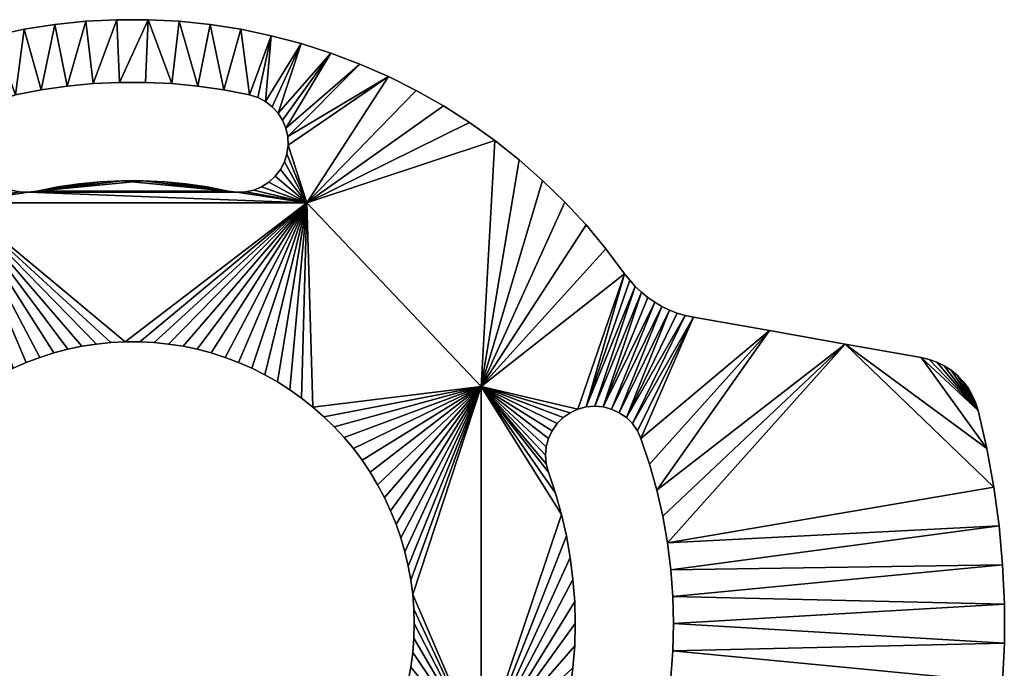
# Model space of a CAD drawing. Header units: millimetres. Extents: x -97 to 97, y -151 to 70.
# Tile 12 of 12: x -13 to 97, y -2 to 70. Entities that reach past the tile are written whole.
import ezdxf

# ---------------------------------------------------------------- set-up
doc = ezdxf.new("R2010")
doc.units = ezdxf.units.MM
doc.layers.add('90°', color=7, linetype='Continuous', true_color=0x000000)

msp = doc.modelspace()

# ---------------------------------------------------------------- meshes
at = {"layer": '90°'}
mesh = msp.add_polyface(dxfattribs=at)
corners = [(1.74, 70.1, -202.4), (1.47, 63.1, -202.4), (-1.47, 63.1, -202.4), (-1.74, 70.1, -202.4), (-3.6, 51.99, -202.4), (-10.71, 50.95, -202.4), (-5.98, 51.76, -202.4), (-8.36, 51.41, -202.4), (-4.4, 62.96, -202.4), (-5.21, 69.92, -202.4), (-7.31, 62.68, -202.4), (-10.22, 62.25, -202.4), (-12.1, 69.03, -202.4), (-8.67, 69.56, -202.4), (-13.09, 61.69, -202.4), (-14.01, 61.4, -202.4), (-15.51, 68.31, -202.4), (-14.86, 60.95, -202.4), (-1.2, 52.11, -202.4), (-3.6, 51.99, -196.4), (-5.98, 51.76, -196.4), (-10.71, 50.95, -196.4), (1.2, 52.11, -196.4), (-1.2, 52.11, -196.4), (-4.4, 62.96, -196.4), (-1.74, 70.1, -196.4), (-5.21, 69.92, -196.4), (-1.47, 63.1, -196.4), (-7.31, 62.68, -196.4), (1.74, 70.1, -196.4), (-10.22, 62.25, -196.4), (-8.67, 69.56, -196.4), (-12.1, 69.03, -196.4), (-13.09, 61.69, -196.4), (-14.01, 61.4, -196.4), (-15.51, 68.31, -196.4), (-18.87, 67.43, -196.4), (-15.62, 60.37, -196.4), (-14.86, 60.95, -196.4), (-4.4, 62.96, -202.4), (-1.47, 63.1, -202.4), (-1.47, 63.1, -196.4), (-4.4, 62.96, -196.4), (-7.31, 62.68, -202.4), (-7.31, 62.68, -196.4), (-10.22, 62.25, -196.4), (-10.22, 62.25, -202.4), (-13.09, 61.69, -199.4), (-13.09, 61.69, -202.4), (-13.09, 61.69, -196.4), (-13.09, 61.69, -199.4), (-14.01, 61.4, -202.4), (-13.09, 61.69, -202.4), (-15.62, 60.37, -202.4), (-14.86, 60.95, -202.4), (-14.86, 60.95, -196.4), (-15.62, 60.37, -196.4), (-16.27, 59.66, -202.4), (-16.27, 59.66, -196.4), (-14.01, 61.4, -196.4), (-13.09, 61.69, -196.4), (-15.25, 51.95, -202.4), (-15.96, 52.6, -202.4), (-15.96, 52.6, -196.4), (-15.25, 51.95, -196.4), (-14.44, 51.44, -202.4), (-14.44, 51.44, -196.4), (-1.2, 52.11, -202.4), (-3.6, 51.99, -202.4), (-3.6, 51.99, -196.4), (-1.2, 52.11, -196.4), (-5.98, 51.76, -202.4), (-8.36, 51.41, -202.4), (-8.36, 51.41, -196.4), (-5.98, 51.76, -196.4), (-10.71, 50.95, -199.4), (-1.74, 70.1, -202.4), (-5.21, 69.92, -202.4), (-5.21, 69.92, -196.4), (-1.74, 70.1, -196.4), (-8.67, 69.56, -202.4), (-12.1, 69.03, -202.4), (-12.1, 69.03, -196.4), (-8.67, 69.56, -196.4), (-15.51, 68.31, -202.4), (-15.51, 68.31, -196.4)]
mesh.append_faces([[corners[k] for k in face] for face in [(0, 1, 2, 3), (4, 5, 6, 6), (6, 5, 7, 7), (8, 9, 3, 3), (3, 2, 8, 8), (8, 10, 9, 9), (11, 12, 13, 13), (13, 10, 11, 11), (12, 11, 14, 14), (15, 16, 14, 14), (9, 10, 13, 13), (16, 12, 14, 14), (15, 17, 16, 16), (4, 18, 5, 5), (19, 20, 21, 21), (21, 22, 23, 23), (24, 25, 26, 26), (25, 24, 27, 27), (24, 26, 28, 28), (29, 25, 27, 27), (30, 31, 32, 32), (31, 30, 28, 28), (32, 33, 30, 30), (34, 33, 35, 35), (26, 31, 28, 28), (35, 33, 32, 32), (36, 37, 38, 38), (34, 35, 38, 38), (19, 21, 23, 23), (39, 40, 41, 42), (43, 44, 45, 46), (47, 48, 46, 46), (39, 42, 44, 43), (49, 47, 45, 45), (47, 46, 45, 45), (50, 51, 52, 52), (53, 54, 55, 56), (57, 53, 56, 58), (51, 59, 55, 54), (59, 50, 60, 60), (51, 50, 59, 59), (61, 62, 63, 64), (65, 61, 64, 66), (67, 68, 69, 70), (71, 72, 73, 74), (68, 71, 74, 69), (75, 73, 72, 72), (76, 77, 78, 79), (80, 81, 82, 83), (77, 80, 83, 78), (81, 84, 85, 82)]])
mesh = msp.add_polyface(dxfattribs=at)
corners = [(10.22, 62.25, -202.4), (8.67, 69.56, -202.4), (12.1, 69.03, -202.4), (13.09, 61.69, -202.4), (15.51, 68.31, -202.4), (14.01, 61.4, -202.4), (7.31, 62.68, -202.4), (14.86, 60.95, -202.4), (4.4, 62.96, -202.4), (1.74, 70.1, -202.4), (5.21, 69.92, -202.4), (1.47, 63.1, -202.4), (-1.2, 52.11, -202.4), (1.2, 52.11, -202.4), (10.71, 50.95, -202.4), (3.6, 51.99, -202.4), (5.98, 51.76, -202.4), (8.36, 51.41, -202.4), (10.22, 62.25, -196.4), (12.1, 69.03, -196.4), (8.67, 69.56, -196.4), (13.09, 61.69, -196.4), (14.01, 61.4, -196.4), (15.51, 68.31, -196.4), (7.31, 62.68, -196.4), (14.86, 60.95, -196.4), (4.4, 62.96, -196.4), (5.21, 69.92, -196.4), (1.74, 70.1, -196.4), (1.47, 63.1, -196.4), (-1.47, 63.1, -196.4), (3.6, 51.99, -196.4), (10.71, 50.95, -196.4), (5.98, 51.76, -196.4), (1.2, 52.11, -196.4), (-10.71, 50.95, -196.4), (15.96, 52.6, -202.4), (15.25, 51.95, -202.4), (15.25, 51.95, -196.4), (15.96, 52.6, -196.4), (14.44, 51.44, -202.4), (14.44, 51.44, -196.4), (14.86, 60.95, -202.4), (15.62, 60.37, -202.4), (15.62, 60.37, -196.4), (14.86, 60.95, -196.4), (13.09, 61.69, -199.4), (13.09, 61.69, -202.4), (14.01, 61.4, -202.4), (14.01, 61.4, -196.4), (13.09, 61.69, -196.4), (13.09, 61.69, -199.4), (10.22, 62.25, -202.4), (13.09, 61.69, -202.4), (7.31, 62.68, -202.4), (7.31, 62.68, -196.4), (4.4, 62.96, -196.4), (4.4, 62.96, -202.4), (1.47, 63.1, -196.4), (1.47, 63.1, -202.4), (10.22, 62.25, -196.4), (13.09, 61.69, -196.4), (-1.47, 63.1, -196.4), (-1.47, 63.1, -202.4), (3.6, 51.99, -202.4), (3.6, 51.99, -196.4), (5.98, 51.76, -196.4), (5.98, 51.76, -202.4), (1.2, 52.11, -202.4), (1.2, 52.11, -196.4), (8.36, 51.41, -196.4), (8.36, 51.41, -202.4), (-1.2, 52.11, -202.4), (-1.2, 52.11, -196.4), (15.51, 68.31, -202.4), (12.1, 69.03, -202.4), (12.1, 69.03, -196.4), (15.51, 68.31, -196.4), (8.67, 69.56, -202.4), (5.21, 69.92, -202.4), (5.21, 69.92, -196.4), (8.67, 69.56, -196.4), (1.74, 70.1, -202.4), (1.74, 70.1, -196.4), (-1.74, 70.1, -196.4), (-1.74, 70.1, -202.4)]
mesh.append_faces([[corners[k] for k in face] for face in [(0, 1, 2, 2), (3, 4, 5, 5), (2, 3, 0, 0), (0, 6, 1, 1), (4, 7, 5, 5), (8, 9, 10, 10), (10, 6, 8, 8), (9, 8, 11, 11), (1, 6, 10, 10), (12, 13, 14, 14), (15, 16, 14, 14), (15, 14, 13, 13), (17, 14, 16, 16), (3, 2, 4, 4), (18, 19, 20, 20), (21, 22, 23, 23), (19, 18, 21, 21), (18, 20, 24, 24), (23, 22, 25, 25), (26, 27, 28, 28), (27, 26, 24, 24), (28, 29, 26, 26), (29, 28, 30, 30), (20, 27, 24, 24), (31, 32, 33, 33), (31, 34, 32, 32), (21, 23, 19, 19), (35, 32, 34, 34), (36, 37, 38, 39), (37, 40, 41, 38), (42, 43, 44, 45), (46, 47, 48, 48), (42, 45, 49, 48), (46, 48, 49, 49), (46, 49, 50, 50), (51, 52, 53, 53), (54, 55, 56, 57), (57, 56, 58, 59), (52, 60, 55, 54), (61, 60, 51, 51), (60, 52, 51, 51), (59, 58, 62, 63), (64, 65, 66, 67), (64, 68, 69, 65), (67, 66, 70, 71), (68, 72, 73, 69), (74, 75, 76, 77), (78, 79, 80, 81), (79, 82, 83, 80), (75, 78, 81, 76), (84, 83, 82, 85)]])
mesh = msp.add_polyface(dxfattribs=at)
corners = [(19.5, 49.62, -202.4), (28.62, 63.75, -202.4), (31.73, 62.2, -202.4), (34.76, 60.48, -202.4), (25.43, 65.14, -202.4), (17.36, 57.03, -202.4), (14.86, 60.95, -202.4), (18.87, 67.43, -202.4), (15.62, 60.37, -202.4), (22.18, 66.37, -202.4), (16.27, 59.66, -202.4), (17.15, 57.97, -202.4), (16.78, 58.86, -202.4), (17.4, 56.08, -202.4), (17.27, 55.13, -202.4), (37.69, 58.62, -202.4), (16.54, 53.36, -202.4), (16.99, 54.21, -202.4), (15.96, 52.6, -202.4), (15.25, 51.95, -202.4), (15.51, 68.31, -202.4), (40.52, 56.6, -202.4), (19.5, 49.62, -196.4), (31.73, 62.2, -196.4), (28.62, 63.75, -196.4), (34.76, 60.48, -196.4), (25.43, 65.14, -196.4), (17.36, 57.03, -196.4), (14.86, 60.95, -196.4), (15.62, 60.37, -196.4), (18.87, 67.43, -196.4), (22.18, 66.37, -196.4), (16.27, 59.66, -196.4), (17.15, 57.97, -196.4), (16.78, 58.86, -196.4), (17.4, 56.08, -196.4), (17.27, 55.13, -196.4), (37.69, 58.62, -196.4), (15.96, 52.6, -196.4), (16.54, 53.36, -196.4), (16.99, 54.21, -196.4), (15.51, 68.31, -196.4), (16.54, 53.36, -202.4), (16.54, 53.36, -196.4), (16.99, 54.21, -196.4), (16.99, 54.21, -202.4), (17.27, 55.13, -196.4), (17.27, 55.13, -202.4), (15.96, 52.6, -202.4), (15.96, 52.6, -196.4), (17.36, 57.03, -202.4), (17.4, 56.08, -202.4), (17.4, 56.08, -196.4), (17.36, 57.03, -196.4), (17.15, 57.97, -202.4), (17.15, 57.97, -196.4), (16.78, 58.86, -196.4), (16.78, 58.86, -202.4), (16.27, 59.66, -196.4), (16.27, 59.66, -202.4), (15.62, 60.37, -202.4), (15.62, 60.37, -196.4), (31.73, 62.2, -202.4), (28.62, 63.75, -202.4), (28.62, 63.75, -196.4), (31.73, 62.2, -196.4), (25.43, 65.14, -202.4), (22.18, 66.37, -202.4), (22.18, 66.37, -196.4), (25.43, 65.14, -196.4), (18.87, 67.43, -202.4), (18.87, 67.43, -196.4), (15.51, 68.31, -202.4), (15.51, 68.31, -196.4)]
mesh.append_faces([[corners[k] for k in face] for face in [(0, 1, 2, 2), (0, 2, 3, 3), (4, 1, 5, 5), (6, 7, 8, 8), (9, 10, 7, 7), (8, 7, 10, 10), (11, 9, 4, 4), (10, 9, 12, 12), (1, 13, 5, 5), (5, 11, 4, 4), (0, 13, 1, 1), (14, 13, 0, 0), (0, 3, 15, 15), (16, 17, 0, 0), (14, 0, 17, 17), (11, 12, 9, 9), (18, 0, 19, 19), (20, 7, 6, 6), (15, 21, 0, 0), (22, 23, 24, 24), (22, 25, 23, 23), (26, 27, 24, 24), (28, 29, 30, 30), (31, 30, 32, 32), (29, 32, 30, 30), (33, 26, 31, 31), (32, 34, 31, 31), (24, 27, 35, 35), (27, 26, 33, 33), (22, 24, 35, 35), (36, 22, 35, 35), (22, 37, 25, 25), (38, 22, 39, 39), (39, 22, 40, 40), (36, 40, 22, 22), (33, 31, 34, 34), (41, 28, 30, 30), (42, 43, 44, 45), (46, 47, 45, 44), (42, 48, 49, 43), (50, 51, 52, 53), (54, 55, 56, 57), (57, 56, 58, 59), (54, 50, 53, 55), (60, 59, 58, 61), (51, 47, 46, 52), (62, 63, 64, 65), (66, 67, 68, 69), (67, 70, 71, 68), (63, 66, 69, 64), (72, 73, 71, 70)]])
mesh = msp.add_polyface(dxfattribs=at)
corners = [(55.02, 41.72, -202.4), (49.8, 26.6, -202.4), (39, 29.11, -202.4), (55.59, 40.98, -202.4), (56.22, 40.29, -202.4), (50.73, 26.85, -202.4), (51.68, 26.93, -202.4), (56.9, 39.64, -202.4), (48.35, 49.72, -202.4), (50.71, 47.17, -202.4), (52.94, 44.5, -202.4), (45.86, 52.15, -202.4), (58.39, 38.53, -202.4), (53.56, 26.6, -202.4), (52.64, 26.85, -202.4), (57.62, 39.06, -202.4), (54.43, 26.19, -202.4), (60.04, 37.65, -202.4), (55.22, 25.64, -202.4), (59.2, 38.06, -202.4), (43.25, 54.44, -202.4), (40.52, 56.6, -202.4), (19.5, 49.62, -202.4), (55.02, 41.72, -196.4), (39, 29.11, -196.4), (49.8, 26.6, -196.4), (55.59, 40.98, -196.4), (50.73, 26.85, -196.4), (56.22, 40.29, -196.4), (51.68, 26.93, -196.4), (56.9, 39.64, -196.4), (50.71, 47.17, -196.4), (48.35, 49.72, -196.4), (52.94, 44.5, -196.4), (45.86, 52.15, -196.4), (58.39, 38.53, -196.4), (52.64, 26.85, -196.4), (53.56, 26.6, -196.4), (57.62, 39.06, -196.4), (48.15, 25.64, -196.4), (48.93, 26.19, -196.4), (43.25, 54.44, -196.4), (40.52, 56.6, -196.4), (37.69, 58.62, -196.4), (19.5, 49.62, -196.4), (55.02, 41.72, -199.4), (55.02, 41.72, -202.4), (52.94, 44.5, -202.4), (50.71, 47.17, -202.4), (48.35, 49.72, -202.4), (48.35, 49.72, -196.4), (50.71, 47.17, -196.4), (52.94, 44.5, -196.4), (45.86, 52.15, -202.4), (43.25, 54.44, -202.4), (43.25, 54.44, -196.4), (45.86, 52.15, -196.4), (40.52, 56.6, -202.4), (37.69, 58.62, -202.4), (37.69, 58.62, -196.4), (40.52, 56.6, -196.4), (34.76, 60.48, -202.4), (34.76, 60.48, -196.4), (31.73, 62.2, -202.4), (31.73, 62.2, -196.4), (55.02, 41.72, -196.4), (56.22, 40.29, -196.4), (56.22, 40.29, -202.4), (55.59, 40.98, -202.4), (55.59, 40.98, -196.4), (55.02, 41.72, -199.4), (55.02, 41.72, -196.4), (55.02, 41.72, -202.4)]
mesh.append_faces([[corners[k] for k in face] for face in [(0, 1, 2, 2), (3, 4, 5, 5), (6, 4, 7, 7), (5, 0, 3, 3), (2, 8, 9, 9), (2, 9, 10, 10), (0, 2, 10, 10), (8, 2, 11, 11), (12, 13, 14, 14), (14, 7, 15, 15), (16, 17, 18, 18), (13, 19, 16, 16), (6, 7, 14, 14), (1, 0, 5, 5), (6, 5, 4, 4), (11, 2, 20, 20), (20, 2, 21, 21), (2, 22, 21, 21), (23, 24, 25, 25), (26, 27, 28, 28), (29, 30, 28, 28), (27, 26, 23, 23), (24, 31, 32, 32), (24, 33, 31, 31), (23, 33, 24, 24), (32, 34, 24, 24), (35, 36, 37, 37), (36, 38, 30, 30), (35, 38, 36, 36), (29, 36, 30, 30), (25, 27, 23, 23), (29, 28, 27, 27), (39, 40, 24, 24), (34, 41, 24, 24), (41, 42, 24, 24), (43, 44, 42, 42), (45, 46, 47, 47), (48, 49, 50, 51), (47, 48, 51, 52), (53, 54, 55, 56), (57, 58, 59, 60), (58, 61, 62, 59), (54, 57, 60, 55), (49, 53, 56, 50), (61, 63, 64, 62), (52, 65, 45, 45), (47, 52, 45, 45), (66, 67, 68, 69), (70, 71, 69, 69), (72, 70, 68, 68), (70, 69, 68, 68)]])
mesh = msp.add_polyface(dxfattribs=at)
corners = [(-1.2, 52.11, -202.4), (10.71, 50.95, -202.4), (-10.71, 50.95, -202.4), (-19.5, 49.62, -202.4), (-13.56, 51.07, -202.4), (-12.62, 50.86, -202.4), (19.5, 49.62, -202.4), (-11.66, 50.82, -202.4), (-14.44, 51.44, -202.4), (-15.96, 52.6, -202.4), (-15.25, 51.95, -202.4), (-0.81, 34.11, -202.4), (-2.43, 34.03, -202.4), (-4.04, 33.86, -202.4), (-7.24, 33.28, -202.4), (-5.65, 33.61, -202.4), (-8.8, 32.86, -202.4), (-10.35, 32.37, -202.4), (-11.87, 31.8, -202.4), (-13.35, 31.15, -202.4), (-14.8, 30.42, -202.4), (-16.22, 29.63, -202.4), (-17.58, 28.75, -202.4), (-2.43, 34.03, -202.4), (-0.81, 34.11, -202.4), (-0.81, 34.11, -196.4), (-2.43, 34.03, -196.4), (-5.98, 51.76, -196.4), (-8.36, 51.41, -196.4), (-10.71, 50.95, -196.4), (11.66, 50.82, -196.4), (10.71, 50.95, -196.4), (-11.66, 50.82, -196.4), (-19.5, 49.62, -196.4), (-12.62, 50.86, -196.4), (-13.56, 51.07, -196.4), (19.5, 49.62, -196.4), (-14.44, 51.44, -196.4), (-15.25, 51.95, -196.4), (-0.81, 34.11, -196.4), (-4.04, 33.86, -196.4), (-2.43, 34.03, -196.4), (-7.24, 33.28, -196.4), (-5.65, 33.61, -196.4), (-8.8, 32.86, -196.4), (-10.35, 32.37, -196.4), (-11.87, 31.8, -196.4), (-13.35, 31.15, -196.4), (-14.8, 30.42, -196.4), (-17.58, 28.75, -196.4), (-16.22, 29.63, -196.4), (-20.18, 26.81, -196.4), (-18.91, 27.81, -196.4), (-39, 29.11, -196.4), (-40.52, 56.6, -196.4), (-12.62, 50.86, -202.4), (-13.56, 51.07, -202.4), (-13.56, 51.07, -196.4), (-12.62, 50.86, -196.4), (-10.71, 50.95, -199.4), (-10.71, 50.95, -202.4), (-11.66, 50.82, -202.4), (-11.66, 50.82, -196.4), (-14.44, 51.44, -202.4), (-14.44, 51.44, -196.4), (-10.71, 50.95, -196.4), (-10.71, 50.95, -199.4), (-8.36, 51.41, -202.4), (-10.71, 50.95, -202.4), (-10.71, 50.95, -196.4), (-8.36, 51.41, -196.4)]
mesh.append_faces([[corners[k] for k in face] for face in [(0, 1, 2, 2), (3, 4, 5, 5), (6, 3, 7, 7), (3, 8, 4, 4), (5, 7, 3, 3), (9, 10, 3, 3), (3, 10, 8, 8), (6, 11, 3, 3), (3, 12, 13, 13), (12, 3, 11, 11), (14, 3, 15, 15), (13, 15, 3, 3), (3, 14, 16, 16), (3, 16, 17, 17), (18, 19, 3, 3), (3, 17, 18, 18), (3, 19, 20, 20), (3, 21, 22, 22), (21, 3, 20, 20), (23, 24, 25, 26), (27, 28, 29, 29), (30, 31, 32, 32), (29, 32, 31, 31), (33, 34, 35, 35), (36, 32, 33, 33), (33, 35, 37, 37), (34, 33, 32, 32), (33, 37, 38, 38), (36, 33, 39, 39), (33, 40, 41, 41), (41, 39, 33, 33), (42, 43, 33, 33), (40, 33, 43, 43), (33, 44, 42, 42), (33, 45, 44, 44), (46, 33, 47, 47), (33, 46, 45, 45), (33, 48, 47, 47), (33, 49, 50, 50), (50, 48, 33, 33), (51, 52, 33, 33), (53, 51, 33, 33), (54, 53, 33, 33), (55, 56, 57, 58), (59, 60, 61, 61), (61, 55, 58, 62), (56, 63, 64, 57), (59, 61, 62, 62), (59, 62, 65, 65), (66, 67, 68, 68), (69, 70, 66, 66)]])
mesh = msp.add_polyface(dxfattribs=at)
corners = [(15.96, 52.6, -202.4), (16.54, 53.36, -202.4), (19.5, 49.62, -202.4), (12.62, 50.86, -202.4), (13.56, 51.07, -202.4), (14.44, 51.44, -202.4), (15.25, 51.95, -202.4), (10.35, 32.37, -202.4), (11.87, 31.8, -202.4), (8.8, 32.86, -202.4), (13.35, 31.15, -202.4), (11.66, 50.82, -202.4), (14.8, 30.42, -202.4), (4.04, 33.86, -202.4), (2.43, 34.03, -202.4), (7.24, 33.28, -202.4), (5.65, 33.61, -202.4), (0.81, 34.11, -202.4), (16.22, 29.63, -202.4), (17.58, 28.75, -202.4), (-0.81, 34.11, -202.4), (-11.66, 50.82, -202.4), (-10.71, 50.95, -202.4), (10.71, 50.95, -202.4), (0.81, 34.11, -196.4), (-0.81, 34.11, -196.4), (-0.81, 34.11, -202.4), (0.81, 34.11, -202.4), (15.96, 52.6, -196.4), (15.25, 51.95, -196.4), (19.5, 49.62, -196.4), (13.56, 51.07, -196.4), (12.62, 50.86, -196.4), (14.44, 51.44, -196.4), (8.36, 51.41, -196.4), (5.98, 51.76, -196.4), (10.71, 50.95, -196.4), (10.35, 32.37, -196.4), (11.87, 31.8, -196.4), (8.8, 32.86, -196.4), (13.35, 31.15, -196.4), (11.66, 50.82, -196.4), (14.8, 30.42, -196.4), (4.04, 33.86, -196.4), (2.43, 34.03, -196.4), (7.24, 33.28, -196.4), (5.65, 33.61, -196.4), (0.81, 34.11, -196.4), (16.22, 29.63, -196.4), (17.58, 28.75, -196.4), (20.18, 26.81, -196.4), (39, 29.11, -196.4), (40.52, 56.6, -196.4), (-0.81, 34.11, -196.4), (-11.66, 50.82, -196.4), (10.71, 50.95, -199.4), (11.66, 50.82, -202.4), (10.71, 50.95, -202.4), (12.62, 50.86, -202.4), (12.62, 50.86, -196.4), (13.56, 51.07, -196.4), (13.56, 51.07, -202.4), (14.44, 51.44, -196.4), (14.44, 51.44, -202.4), (11.66, 50.82, -196.4), (10.71, 50.95, -196.4), (10.71, 50.95, -199.4), (10.71, 50.95, -202.4), (8.36, 51.41, -202.4), (10.71, 50.95, -196.4), (8.36, 51.41, -196.4)]
mesh.append_faces([[corners[k] for k in face] for face in [(0, 1, 2, 2), (2, 3, 4, 4), (5, 6, 2, 2), (4, 5, 2, 2), (7, 2, 8, 8), (2, 7, 9, 9), (2, 10, 8, 8), (2, 11, 3, 3), (12, 10, 2, 2), (13, 14, 2, 2), (9, 15, 2, 2), (15, 16, 2, 2), (16, 13, 2, 2), (2, 14, 17, 17), (2, 18, 12, 12), (2, 19, 18, 18), (2, 17, 20, 20), (21, 22, 11, 11), (23, 11, 22, 22), (2, 21, 11, 11), (24, 25, 26, 27), (28, 29, 30, 30), (30, 31, 32, 32), (33, 30, 29, 29), (34, 35, 36, 36), (31, 30, 33, 33), (37, 38, 30, 30), (30, 39, 37, 37), (30, 38, 40, 40), (30, 32, 41, 41), (42, 30, 40, 40), (43, 30, 44, 44), (39, 30, 45, 45), (45, 30, 46, 46), (46, 30, 43, 43), (30, 47, 44, 44), (30, 42, 48, 48), (30, 48, 49, 49), (50, 51, 30, 30), (51, 52, 30, 30), (30, 53, 47, 47), (30, 41, 54, 54), (55, 56, 57, 57), (58, 59, 60, 61), (61, 60, 62, 63), (56, 64, 59, 58), (64, 55, 65, 65), (56, 55, 64, 64), (66, 67, 68, 68), (69, 66, 70, 70), (70, 66, 68, 68)]])
mesh = msp.add_polyface(dxfattribs=at)
corners = [(-19.5, 49.62, -202.4), (-17.58, 28.75, -202.4), (-18.91, 27.81, -202.4), (-20.18, 26.81, -202.4), (-21.4, 25.74, -202.4), (-39, 29.11, -202.4), (-22.56, 24.61, -202.4), (-23.66, 23.41, -202.4), (-24.7, 22.17, -202.4), (-25.67, 20.87, -202.4), (-26.58, 19.53, -202.4), (-27.41, 18.14, -202.4), (-28.18, 16.7, -202.4), (-28.86, 15.23, -202.4), (-30.01, 12.2, -202.4), (-29.48, 13.73, -202.4), (-30.46, 10.64, -202.4), (-30.83, 9.06, -202.4), (-2.43, 34.03, -202.4), (-2.43, 34.03, -196.4), (-4.04, 33.86, -196.4), (-4.04, 33.86, -202.4), (-5.65, 33.61, -202.4), (-5.65, 33.61, -196.4), (-7.24, 33.28, -196.4), (-7.24, 33.28, -202.4), (-10.35, 32.37, -202.4), (-8.8, 32.86, -202.4), (-8.8, 32.86, -196.4), (-10.35, 32.37, -196.4), (-11.87, 31.8, -202.4), (-11.87, 31.8, -196.4), (-13.35, 31.15, -196.4), (-13.35, 31.15, -202.4), (-16.22, 29.63, -202.4), (-14.8, 30.42, -202.4), (-14.8, 30.42, -196.4), (-16.22, 29.63, -196.4), (-18.91, 27.81, -202.4), (-17.58, 28.75, -202.4), (-17.58, 28.75, -196.4), (-18.91, 27.81, -196.4), (-21.4, 25.74, -202.4), (-20.18, 26.81, -202.4), (-20.18, 26.81, -196.4), (-21.4, 25.74, -196.4), (-23.66, 23.41, -202.4), (-22.56, 24.61, -202.4), (-22.56, 24.61, -196.4), (-23.66, 23.41, -196.4), (-25.67, 20.87, -202.4), (-24.7, 22.17, -202.4), (-24.7, 22.17, -196.4), (-25.67, 20.87, -196.4), (-26.58, 19.53, -202.4), (-26.58, 19.53, -196.4), (-27.41, 18.14, -196.4), (-27.41, 18.14, -202.4), (-28.86, 15.23, -202.4), (-28.18, 16.7, -202.4), (-28.18, 16.7, -196.4), (-28.86, 15.23, -196.4), (-29.48, 13.73, -202.4), (-29.48, 13.73, -196.4), (-19.5, 49.62, -196.4), (-18.91, 27.81, -196.4), (-17.58, 28.75, -196.4), (-20.18, 26.81, -196.4), (-39, 29.11, -196.4), (-21.4, 25.74, -196.4), (-22.56, 24.61, -196.4), (-23.66, 23.41, -196.4), (-24.7, 22.17, -196.4), (-26.58, 19.53, -196.4), (-25.67, 20.87, -196.4), (-28.18, 16.7, -196.4), (-27.41, 18.14, -196.4), (-28.86, 15.23, -196.4), (-29.48, 13.73, -196.4), (-30.46, 10.64, -196.4), (-30.01, 12.2, -196.4), (-30.83, 9.06, -196.4), (-31.12, 7.47, -196.4)]
mesh.append_faces([[corners[k] for k in face] for face in [(0, 1, 2, 2), (3, 4, 5, 5), (6, 7, 5, 5), (7, 8, 5, 5), (5, 4, 6, 6), (3, 0, 2, 2), (5, 0, 3, 3), (5, 9, 10, 10), (5, 11, 12, 12), (5, 12, 13, 13), (11, 5, 10, 10), (14, 5, 15, 15), (5, 14, 16, 16), (5, 16, 17, 17), (5, 8, 9, 9), (18, 19, 20, 21), (22, 23, 24, 25), (26, 27, 28, 29), (27, 25, 24, 28), (21, 20, 23, 22), (30, 31, 32, 33), (34, 35, 36, 37), (35, 33, 32, 36), (38, 39, 40, 41), (42, 43, 44, 45), (43, 38, 41, 44), (39, 34, 37, 40), (26, 29, 31, 30), (46, 47, 48, 49), (50, 51, 52, 53), (51, 46, 49, 52), (54, 55, 56, 57), (58, 59, 60, 61), (57, 56, 60, 59), (54, 50, 53, 55), (62, 58, 61, 63), (47, 42, 45, 48), (64, 65, 66, 66), (67, 68, 69, 69), (70, 68, 71, 71), (71, 68, 72, 72), (68, 70, 69, 69), (68, 73, 74, 74), (68, 75, 76, 76), (68, 77, 75, 75), (76, 73, 68, 68), (77, 68, 78, 78), (68, 79, 80, 80), (68, 81, 79, 79), (81, 68, 82, 82), (68, 74, 72, 72)]])
mesh = msp.add_polyface(dxfattribs=at)
corners = [(30.01, 12.2, -202.4), (39, 29.11, -202.4), (30.46, 10.64, -202.4), (27.41, 18.14, -202.4), (26.58, 19.53, -202.4), (29.48, 13.73, -202.4), (28.86, 15.23, -202.4), (28.18, 16.7, -202.4), (25.67, 20.87, -202.4), (21.4, 25.74, -202.4), (22.56, 24.61, -202.4), (24.7, 22.17, -202.4), (23.66, 23.41, -202.4), (19.5, 49.62, -202.4), (20.18, 26.81, -202.4), (18.91, 27.81, -202.4), (17.58, 28.75, -202.4), (29.48, 13.73, -202.4), (29.48, 13.73, -196.4), (28.86, 15.23, -196.4), (28.86, 15.23, -202.4), (27.41, 18.14, -202.4), (28.18, 16.7, -202.4), (28.18, 16.7, -196.4), (27.41, 18.14, -196.4), (25.67, 20.87, -202.4), (26.58, 19.53, -202.4), (26.58, 19.53, -196.4), (25.67, 20.87, -196.4), (23.66, 23.41, -202.4), (24.7, 22.17, -202.4), (24.7, 22.17, -196.4), (23.66, 23.41, -196.4), (22.56, 24.61, -202.4), (22.56, 24.61, -196.4), (21.4, 25.74, -196.4), (21.4, 25.74, -202.4), (18.91, 27.81, -202.4), (20.18, 26.81, -202.4), (20.18, 26.81, -196.4), (18.91, 27.81, -196.4), (17.58, 28.75, -202.4), (17.58, 28.75, -196.4), (16.22, 29.63, -196.4), (16.22, 29.63, -202.4), (13.35, 31.15, -202.4), (14.8, 30.42, -202.4), (14.8, 30.42, -196.4), (13.35, 31.15, -196.4), (10.35, 32.37, -202.4), (11.87, 31.8, -202.4), (11.87, 31.8, -196.4), (10.35, 32.37, -196.4), (7.24, 33.28, -202.4), (8.8, 32.86, -202.4), (8.8, 32.86, -196.4), (7.24, 33.28, -196.4), (5.65, 33.61, -202.4), (5.65, 33.61, -196.4), (4.04, 33.86, -196.4), (4.04, 33.86, -202.4), (0.81, 34.11, -202.4), (2.43, 34.03, -202.4), (2.43, 34.03, -196.4), (0.81, 34.11, -196.4), (39, 29.11, -196.4), (26.58, 19.53, -196.4), (27.41, 18.14, -196.4), (29.48, 13.73, -196.4), (30.01, 12.2, -196.4), (28.18, 16.7, -196.4), (28.86, 15.23, -196.4), (25.67, 20.87, -196.4), (21.4, 25.74, -196.4), (22.56, 24.61, -196.4), (24.7, 22.17, -196.4), (23.66, 23.41, -196.4), (19.5, 49.62, -196.4), (18.91, 27.81, -196.4), (20.18, 26.81, -196.4), (17.58, 28.75, -196.4)]
mesh.append_faces([[corners[k] for k in face] for face in [(0, 1, 2, 2), (1, 3, 4, 4), (1, 0, 5, 5), (1, 6, 7, 7), (1, 7, 3, 3), (4, 8, 1, 1), (6, 1, 5, 5), (9, 1, 10, 10), (11, 1, 8, 8), (12, 1, 11, 11), (10, 1, 12, 12), (13, 14, 15, 15), (13, 15, 16, 16), (9, 14, 1, 1), (14, 13, 1, 1), (17, 18, 19, 20), (21, 22, 23, 24), (20, 19, 23, 22), (25, 26, 27, 28), (29, 30, 31, 32), (30, 25, 28, 31), (26, 21, 24, 27), (33, 34, 35, 36), (37, 38, 39, 40), (36, 35, 39, 38), (41, 42, 43, 44), (45, 46, 47, 48), (44, 43, 47, 46), (41, 37, 40, 42), (49, 50, 51, 52), (53, 54, 55, 56), (54, 49, 52, 55), (57, 58, 59, 60), (61, 62, 63, 64), (60, 59, 63, 62), (57, 53, 56, 58), (50, 45, 48, 51), (33, 29, 32, 34), (65, 66, 67, 67), (65, 68, 69, 69), (65, 70, 71, 71), (65, 67, 70, 70), (66, 65, 72, 72), (73, 74, 65, 65), (75, 72, 65, 65), (76, 75, 65, 65), (74, 76, 65, 65), (77, 78, 79, 79), (77, 80, 78, 78), (73, 65, 79, 79)]])
mesh = msp.add_polyface(dxfattribs=at)
corners = [(53.56, 26.6, -202.4), (58.39, 38.53, -202.4), (59.2, 38.06, -202.4), (55.22, 25.64, -202.4), (60.04, 37.65, -202.4), (60.91, 37.32, -202.4), (62.72, 36.85, -202.4), (55.9, 24.97, -202.4), (61.81, 37.05, -202.4), (54.43, 26.19, -202.4), (71.21, 35.36, -202.4), (56.85, 23.31, -202.4), (52.64, 26.85, -202.4), (57.62, 39.06, -202.4), (57.81, 20.45, -202.4), (58.63, 17.55, -202.4), (59.3, 14.61, -202.4), (79.69, 33.86, -202.4), (59.82, 11.64, -202.4), (56.45, 24.18, -202.4), (79.69, 33.86, -196.4), (71.21, 35.36, -196.4), (58.63, 17.55, -196.4), (53.56, 26.6, -196.4), (59.2, 38.06, -196.4), (58.39, 38.53, -196.4), (55.22, 25.64, -196.4), (60.91, 37.32, -196.4), (60.04, 37.65, -196.4), (62.72, 36.85, -196.4), (61.81, 37.05, -196.4), (55.9, 24.97, -196.4), (54.43, 26.19, -196.4), (56.85, 23.31, -196.4), (57.81, 20.45, -196.4), (59.3, 14.61, -196.4), (59.82, 11.64, -196.4), (56.45, 24.18, -196.4), (57.81, 20.45, -202.4), (58.63, 17.55, -202.4), (58.63, 17.55, -196.4), (57.81, 20.45, -196.4), (56.85, 23.31, -199.4), (56.85, 23.31, -202.4), (59.3, 14.61, -202.4), (59.3, 14.61, -196.4), (56.85, 23.31, -196.4), (56.85, 23.31, -199.4), (56.45, 24.18, -202.4), (56.85, 23.31, -202.4), (56.45, 24.18, -196.4), (56.85, 23.31, -196.4), (62.72, 36.85, -199.4), (61.81, 37.05, -196.4), (62.72, 36.85, -196.4), (61.81, 37.05, -202.4), (60.91, 37.32, -202.4), (60.91, 37.32, -196.4), (60.04, 37.65, -202.4), (60.04, 37.65, -196.4), (59.2, 38.06, -202.4), (59.2, 38.06, -196.4), (62.72, 36.85, -202.4), (58.39, 38.53, -202.4), (58.39, 38.53, -196.4), (57.62, 39.06, -202.4), (57.62, 39.06, -196.4), (56.9, 39.64, -196.4), (56.9, 39.64, -202.4), (56.22, 40.29, -196.4), (56.22, 40.29, -202.4), (62.72, 36.85, -199.4), (71.21, 35.36, -202.4), (62.72, 36.85, -202.4), (62.72, 36.85, -196.4), (71.21, 35.36, -196.4)]
mesh.append_faces([[corners[k] for k in face] for face in [(0, 1, 2, 2), (3, 4, 5, 5), (6, 7, 8, 8), (4, 9, 2, 2), (10, 11, 6, 6), (3, 5, 8, 8), (1, 12, 13, 13), (3, 8, 7, 7), (14, 10, 15, 15), (16, 17, 18, 18), (15, 17, 16, 16), (10, 14, 11, 11), (19, 6, 11, 11), (19, 7, 6, 6), (20, 21, 22, 22), (23, 24, 25, 25), (26, 27, 28, 28), (29, 30, 31, 31), (28, 24, 32, 32), (21, 29, 33, 33), (26, 30, 27, 27), (32, 26, 28, 28), (23, 32, 24, 24), (26, 31, 30, 30), (34, 22, 21, 21), (35, 36, 20, 20), (22, 35, 20, 20), (21, 33, 34, 34), (37, 33, 29, 29), (37, 29, 31, 31), (38, 39, 40, 41), (38, 42, 43, 43), (44, 45, 40, 39), (38, 41, 42, 42), (42, 41, 46, 46), (47, 48, 49, 49), (50, 47, 51, 51), (48, 47, 50, 50), (52, 53, 54, 54), (53, 52, 55, 55), (53, 55, 56, 57), (57, 56, 58, 59), (59, 58, 60, 61), (52, 62, 55, 55), (63, 64, 61, 60), (64, 63, 65, 66), (67, 66, 65, 68), (69, 67, 68, 70), (71, 72, 73, 73), (74, 75, 71, 71), (72, 71, 75, 75)]])
mesh = msp.add_polyface(dxfattribs=at)
corners = [(79.69, 33.86, -202.4), (58.63, 17.55, -202.4), (71.21, 35.36, -202.4), (88.18, 32.36, -202.4), (94.55, 26.44, -202.4), (95.52, 22.17, -202.4), (92.87, 29.68, -202.4), (93.43, 28.95, -202.4), (93.9, 28.16, -202.4), (94.27, 27.32, -202.4), (92.24, 30.34, -202.4), (89.94, 31.84, -202.4), (89.07, 32.15, -202.4), (90.76, 31.43, -202.4), (91.53, 30.93, -202.4), (96.3, 17.87, -202.4), (59.82, 11.64, -202.4), (95.52, 22.17, -196.4), (88.18, 32.36, -196.4), (79.69, 33.86, -196.4), (94.55, 26.44, -196.4), (93.43, 28.95, -196.4), (92.87, 29.68, -196.4), (93.9, 28.16, -196.4), (94.27, 27.32, -196.4), (92.24, 30.34, -196.4), (89.94, 31.84, -196.4), (89.07, 32.15, -196.4), (91.53, 30.93, -196.4), (90.76, 31.43, -196.4), (96.3, 17.87, -196.4), (59.82, 11.64, -196.4), (96.89, 13.53, -196.4), (96.3, 17.87, -202.4), (95.52, 22.17, -202.4), (95.52, 22.17, -196.4), (96.3, 17.87, -196.4), (94.55, 26.44, -199.4), (94.55, 26.44, -202.4), (96.89, 13.53, -202.4), (96.89, 13.53, -196.4), (94.55, 26.44, -196.4), (79.69, 33.86, -196.4), (79.69, 33.86, -202.4), (71.21, 35.36, -202.4), (71.21, 35.36, -196.4), (88.18, 32.36, -199.4), (88.18, 32.36, -202.4), (88.18, 32.36, -196.4), (94.55, 26.44, -199.4), (94.55, 26.44, -202.4), (94.27, 27.32, -202.4), (93.9, 28.16, -202.4), (93.9, 28.16, -196.4), (94.27, 27.32, -196.4), (93.43, 28.95, -202.4), (92.87, 29.68, -202.4), (92.87, 29.68, -196.4), (93.43, 28.95, -196.4), (92.24, 30.34, -196.4), (92.24, 30.34, -202.4), (94.55, 26.44, -196.4), (91.53, 30.93, -202.4), (90.76, 31.43, -202.4), (90.76, 31.43, -196.4), (91.53, 30.93, -196.4), (89.94, 31.84, -202.4), (89.94, 31.84, -196.4), (88.18, 32.36, -199.4), (89.07, 32.15, -202.4), (88.18, 32.36, -202.4), (89.07, 32.15, -196.4), (88.18, 32.36, -196.4)]
mesh.append_faces([[corners[k] for k in face] for face in [(0, 1, 2, 2), (3, 4, 5, 5), (3, 5, 0, 0), (4, 6, 7, 7), (8, 9, 4, 4), (7, 8, 4, 4), (4, 10, 6, 6), (11, 4, 12, 12), (4, 13, 14, 14), (4, 11, 13, 13), (10, 4, 14, 14), (3, 12, 4, 4), (15, 0, 5, 5), (16, 0, 15, 15), (17, 18, 19, 19), (18, 17, 20, 20), (20, 21, 22, 22), (23, 20, 24, 24), (21, 20, 23, 23), (20, 22, 25, 25), (26, 27, 20, 20), (20, 28, 29, 29), (20, 29, 26, 26), (25, 28, 20, 20), (18, 20, 27, 27), (30, 31, 32, 32), (30, 17, 19, 19), (31, 30, 19, 19), (33, 34, 35, 36), (37, 34, 38, 38), (39, 33, 36, 40), (37, 41, 35, 35), (35, 34, 37, 37), (42, 43, 44, 45), (46, 47, 43, 43), (48, 46, 42, 42), (43, 42, 46, 46), (49, 50, 51, 51), (52, 53, 54, 51), (55, 56, 57, 58), (59, 57, 56, 60), (52, 55, 58, 53), (61, 49, 54, 54), (54, 49, 51, 51), (62, 63, 64, 65), (63, 66, 67, 64), (68, 69, 70, 70), (66, 69, 71, 67), (71, 69, 68, 68), (65, 59, 60, 62), (68, 72, 71, 71)]])
mesh = msp.add_polyface(dxfattribs=at)
corners = [(48.15, 25.64, -202.4), (47.47, 24.97, -202.4), (39, 29.11, -202.4), (49.8, 26.6, -202.4), (48.93, 26.19, -202.4), (46.92, 24.18, -202.4), (46.51, 23.31, -202.4), (46.27, 22.39, -202.4), (46.18, 21.43, -202.4), (46.27, 20.48, -202.4), (46.51, 19.55, -202.4), (47.3, 17.21, -202.4), (47.97, 14.83, -202.4), (30.83, 9.06, -202.4), (30.46, 10.64, -202.4), (31.12, 7.47, -202.4), (31.33, 5.86, -202.4), (48.15, 25.64, -196.4), (39, 29.11, -196.4), (47.47, 24.97, -196.4), (48.93, 26.19, -196.4), (49.8, 26.6, -196.4), (46.92, 24.18, -196.4), (46.51, 23.31, -196.4), (46.27, 22.39, -196.4), (46.27, 20.48, -196.4), (46.18, 21.43, -196.4), (47.3, 17.21, -196.4), (46.51, 19.55, -196.4), (47.97, 14.83, -196.4), (39, -11.9, -196.4), (30.83, 9.06, -196.4), (30.46, 10.64, -196.4), (30.01, 12.2, -196.4), (28.86, 15.23, -196.4), (29.48, 13.73, -196.4), (55.9, 24.97, -202.4), (55.9, 24.97, -196.4), (55.22, 25.64, -196.4), (55.22, 25.64, -202.4), (54.43, 26.19, -196.4), (54.43, 26.19, -202.4), (56.45, 24.18, -202.4), (56.45, 24.18, -196.4), (53.56, 26.6, -202.4), (53.56, 26.6, -196.4), (52.64, 26.85, -196.4), (52.64, 26.85, -202.4), (51.68, 26.93, -202.4), (51.68, 26.93, -196.4), (50.73, 26.85, -196.4), (50.73, 26.85, -202.4), (49.8, 26.6, -196.4), (49.8, 26.6, -202.4), (48.15, 25.64, -202.4), (48.93, 26.19, -202.4), (48.93, 26.19, -196.4), (48.15, 25.64, -196.4), (47.47, 24.97, -202.4), (47.47, 24.97, -196.4), (46.92, 24.18, -196.4), (46.92, 24.18, -202.4), (46.51, 23.31, -196.4), (46.51, 23.31, -202.4), (46.18, 21.43, -202.4), (46.27, 22.39, -202.4), (46.27, 22.39, -196.4), (46.18, 21.43, -196.4), (46.51, 19.55, -199.4), (46.51, 19.55, -202.4), (46.27, 20.48, -202.4), (46.27, 20.48, -196.4), (46.51, 19.55, -196.4), (47.97, 14.83, -202.4), (47.3, 17.21, -202.4), (47.3, 17.21, -196.4), (47.97, 14.83, -196.4), (46.51, 19.55, -202.4), (46.51, 19.55, -199.4), (46.51, 19.55, -196.4)]
mesh.append_faces([[corners[k] for k in face] for face in [(0, 1, 2, 2), (2, 3, 4, 4), (0, 2, 4, 4), (2, 1, 5, 5), (6, 7, 2, 2), (2, 8, 9, 9), (2, 10, 11, 11), (2, 7, 8, 8), (2, 5, 6, 6), (2, 11, 12, 12), (10, 2, 9, 9), (13, 14, 2, 2), (2, 15, 13, 13), (16, 15, 2, 2), (17, 18, 19, 19), (18, 20, 21, 21), (18, 22, 19, 19), (23, 18, 24, 24), (18, 25, 26, 26), (18, 27, 28, 28), (18, 26, 24, 24), (18, 23, 22, 22), (18, 29, 27, 27), (30, 29, 18, 18), (28, 25, 18, 18), (31, 18, 32, 32), (33, 32, 18, 18), (34, 35, 18, 18), (36, 37, 38, 39), (39, 38, 40, 41), (42, 43, 37, 36), (44, 45, 46, 47), (48, 49, 50, 51), (51, 50, 52, 53), (48, 47, 46, 49), (41, 40, 45, 44), (54, 55, 56, 57), (58, 59, 60, 61), (61, 60, 62, 63), (58, 54, 57, 59), (64, 65, 66, 67), (68, 69, 70, 70), (70, 64, 67, 71), (65, 63, 62, 66), (68, 70, 71, 71), (55, 53, 52, 56), (68, 71, 72, 72), (73, 74, 75, 76), (74, 77, 78, 78), (74, 78, 75, 75), (78, 79, 75, 75)]])
mesh = msp.add_polyface(dxfattribs=at)
corners = [(49.44, 5.09, -202.4), (39, -11.9, -202.4), (49.25, 7.55, -202.4), (49.5, 2.62, -202.4), (49.44, 0.15, -202.4), (49.25, -2.31, -202.4), (48.52, 12.43, -202.4), (47.97, 14.83, -202.4), (48.95, 10, -202.4), (39, 29.11, -202.4), (31.46, 4.24, -202.4), (31.5, 2.62, -202.4), (31.33, 5.86, -202.4), (31.46, 1, -202.4), (31.33, -0.62, -202.4), (30.83, -3.82, -202.4), (31.12, -2.23, -202.4), (48.95, -4.76, -202.4), (31.5, 2.62, -199.4), (31.46, 4.24, -202.4), (31.5, 2.62, -202.4), (31.46, 4.24, -196.4), (31.33, 5.86, -196.4), (31.33, 5.86, -202.4), (31.12, 7.47, -202.4), (31.12, 7.47, -196.4), (30.83, 9.06, -196.4), (30.83, 9.06, -202.4), (30.46, 10.64, -202.4), (30.46, 10.64, -196.4), (30.01, 12.2, -196.4), (30.01, 12.2, -202.4), (29.48, 13.73, -196.4), (29.48, 13.73, -202.4), (31.5, 2.62, -196.4), (30.83, -3.82, -202.4), (30.46, -5.4, -202.4), (30.46, -5.4, -196.4), (30.83, -3.82, -196.4), (30.01, -6.96, -202.4), (30.01, -6.96, -196.4), (31.33, -0.62, -202.4), (31.12, -2.23, -202.4), (31.12, -2.23, -196.4), (31.33, -0.62, -196.4), (31.5, 2.62, -199.4), (31.5, 2.62, -202.4), (31.46, 1, -202.4), (31.46, 1, -196.4), (31.5, 2.62, -196.4), (49.44, 5.09, -196.4), (49.25, 7.55, -196.4), (39, -11.9, -196.4), (49.5, 2.62, -196.4), (49.44, 0.15, -196.4), (49.25, -2.31, -196.4), (48.52, 12.43, -196.4), (47.97, 14.83, -196.4), (48.95, 10, -196.4), (39, 29.11, -196.4), (30.83, 9.06, -196.4), (31.12, 7.47, -196.4), (31.33, 5.86, -196.4), (31.46, 4.24, -196.4), (31.5, 2.62, -196.4), (31.46, 1, -196.4), (31.33, -0.62, -196.4), (30.46, -5.4, -196.4), (30.83, -3.82, -196.4), (31.12, -2.23, -196.4), (48.95, -4.76, -196.4)]
mesh.append_faces([[corners[k] for k in face] for face in [(0, 1, 2, 2), (1, 0, 3, 3), (3, 4, 1, 1), (1, 4, 5, 5), (6, 1, 7, 7), (6, 8, 1, 1), (1, 8, 2, 2), (1, 9, 7, 7), (10, 1, 11, 11), (12, 9, 1, 1), (13, 1, 14, 14), (13, 11, 1, 1), (1, 15, 16, 16), (16, 14, 1, 1), (10, 12, 1, 1), (1, 5, 17, 17), (18, 19, 20, 20), (19, 21, 22, 23), (24, 25, 26, 27), (28, 29, 30, 31), (28, 27, 26, 29), (23, 22, 25, 24), (31, 30, 32, 33), (21, 18, 34, 34), (19, 18, 21, 21), (35, 36, 37, 38), (36, 39, 40, 37), (41, 42, 43, 44), (45, 46, 47, 47), (41, 44, 48, 47), (42, 35, 38, 43), (45, 48, 49, 49), (47, 48, 45, 45), (50, 51, 52, 52), (52, 53, 50, 50), (53, 52, 54, 54), (52, 55, 54, 54), (52, 56, 57, 57), (56, 52, 58, 58), (52, 51, 58, 58), (59, 60, 61, 61), (62, 59, 61, 61), (63, 64, 52, 52), (62, 52, 59, 59), (65, 66, 52, 52), (65, 52, 64, 64), (67, 52, 68, 68), (52, 69, 68, 68), (69, 52, 66, 66), (63, 52, 62, 62), (52, 70, 55, 55)]])
mesh = msp.add_polyface(dxfattribs=at)
corners = [(96.3, 17.87, -202.4), (96.89, 13.53, -202.4), (59.82, 11.64, -202.4), (97.28, 9.18, -202.4), (60.2, 8.64, -202.4), (97.48, 0.43, -202.4), (60.5, 2.62, -202.4), (97.48, 4.81, -202.4), (60.42, 5.64, -202.4), (97.28, -3.94, -202.4), (60.42, -0.4, -202.4), (60.2, -3.4, -202.4), (96.89, -8.29, -202.4), (59.82, -6.4, -202.4), (96.3, -12.63, -202.4), (94.55, -21.2, -202.4), (94.27, -22.08, -202.4), (93.9, -22.92, -202.4), (95.52, -16.93, -202.4), (88.18, -27.12, -202.4), (93.43, -23.71, -202.4), (92.87, -24.44, -202.4), (92.24, -25.1, -202.4), (91.53, -25.69, -202.4), (80.3, -28.51, -202.4), (97.28, 9.18, -196.4), (96.89, 13.53, -196.4), (60.2, 8.64, -196.4), (59.82, 11.64, -196.4), (97.48, 0.43, -196.4), (97.48, 4.81, -196.4), (60.5, 2.62, -196.4), (60.42, 5.64, -196.4), (97.28, -3.94, -196.4), (60.42, -0.4, -196.4), (60.2, -3.4, -196.4), (96.89, -8.29, -196.4), (59.82, -6.4, -196.4), (96.3, -12.63, -196.4), (94.55, -21.2, -196.4), (93.9, -22.92, -196.4), (94.27, -22.08, -196.4), (95.52, -16.93, -196.4), (88.18, -27.12, -196.4), (93.43, -23.71, -196.4), (92.87, -24.44, -196.4), (80.3, -28.51, -196.4), (94.55, -21.2, -199.4), (94.55, -21.2, -202.4), (95.52, -16.93, -202.4), (96.3, -12.63, -202.4), (96.3, -12.63, -196.4), (95.52, -16.93, -196.4), (96.89, -8.29, -202.4), (97.28, -3.94, -202.4), (97.28, -3.94, -196.4), (96.89, -8.29, -196.4), (97.48, 0.43, -202.4), (97.48, 0.43, -196.4), (94.55, -21.2, -196.4), (97.48, 4.81, -202.4), (97.48, 4.81, -196.4), (97.28, 9.18, -202.4), (97.28, 9.18, -196.4), (96.89, 13.53, -202.4), (96.89, 13.53, -196.4), (94.55, -21.2, -199.4), (94.55, -21.2, -196.4), (94.27, -22.08, -196.4), (93.9, -22.92, -196.4), (93.9, -22.92, -202.4), (94.27, -22.08, -202.4), (94.55, -21.2, -202.4)]
mesh.append_faces([[corners[k] for k in face] for face in [(0, 1, 2, 2), (3, 4, 1, 1), (2, 1, 4, 4), (5, 6, 7, 7), (8, 7, 6, 6), (9, 10, 5, 5), (11, 9, 12, 12), (6, 5, 10, 10), (3, 7, 8, 8), (12, 13, 11, 11), (9, 11, 10, 10), (8, 4, 3, 3), (13, 12, 14, 14), (15, 16, 17, 17), (18, 15, 19, 19), (20, 15, 17, 17), (21, 22, 15, 15), (22, 23, 15, 15), (24, 14, 18, 18), (13, 14, 24, 24), (25, 26, 27, 27), (28, 27, 26, 26), (29, 30, 31, 31), (32, 31, 30, 30), (33, 29, 34, 34), (35, 36, 33, 33), (31, 34, 29, 29), (25, 32, 30, 30), (33, 34, 35, 35), (32, 25, 27, 27), (37, 38, 36, 36), (39, 40, 41, 41), (42, 43, 39, 39), (44, 40, 39, 39), (39, 45, 44, 44), (46, 42, 38, 38), (37, 46, 38, 38), (47, 48, 49, 49), (50, 51, 52, 49), (53, 54, 55, 56), (57, 58, 55, 54), (50, 53, 56, 51), (59, 47, 52, 52), (52, 47, 49, 49), (58, 57, 60, 61), (62, 63, 61, 60), (64, 65, 63, 62), (66, 67, 68, 68), (69, 70, 71, 68), (72, 66, 71, 71), (71, 66, 68, 68)]])
mesh = msp.add_polyface(dxfattribs=at)
corners = [(72.42, -29.9, -202.4), (71.45, -30.11, -202.4), (57.81, -15.21, -202.4), (58.63, -12.31, -202.4), (56.85, -18.07, -202.4), (68.71, -31.21, -202.4), (56.45, -18.94, -202.4), (70.51, -30.4, -202.4), (58.5, -32.4, -202.4), (55.22, -20.4, -202.4), (55.9, -19.73, -202.4), (67.87, -31.72, -202.4), (59.3, -9.37, -202.4), (80.3, -28.51, -202.4), (59.82, -6.4, -202.4), (96.89, -8.29, -196.4), (60.2, -3.4, -196.4), (59.82, -6.4, -196.4), (72.42, -29.9, -196.4), (80.3, -28.51, -196.4), (59.3, -9.37, -196.4), (58.63, -12.31, -196.4), (57.81, -15.21, -196.4), (58.5, -32.4, -196.4), (55.9, -19.73, -196.4), (55.22, -20.4, -196.4), (67.87, -31.72, -196.4), (56.45, -18.94, -196.4), (48.15, -20.4, -202.4), (48.15, -20.4, -196.4), (48.93, -20.95, -196.4), (48.93, -20.95, -202.4), (49.8, -21.36, -196.4), (49.8, -21.36, -202.4), (50.73, -21.61, -202.4), (50.73, -21.61, -196.4), (51.68, -21.69, -196.4), (51.68, -21.69, -202.4), (53.56, -21.36, -202.4), (52.64, -21.61, -202.4), (52.64, -21.61, -196.4), (53.56, -21.36, -196.4), (54.43, -20.95, -202.4), (54.43, -20.95, -196.4), (55.9, -19.73, -202.4), (55.22, -20.4, -202.4), (55.22, -20.4, -196.4), (55.9, -19.73, -196.4), (56.85, -18.07, -199.4), (56.85, -18.07, -202.4), (56.45, -18.94, -202.4), (56.45, -18.94, -196.4), (56.85, -18.07, -196.4), (56.85, -18.07, -199.4), (57.81, -15.21, -202.4), (56.85, -18.07, -202.4), (58.63, -12.31, -202.4), (58.63, -12.31, -196.4), (59.3, -9.37, -196.4), (59.3, -9.37, -202.4), (57.81, -15.21, -196.4), (60.2, -3.4, -202.4), (59.82, -6.4, -202.4), (59.82, -6.4, -196.4), (60.2, -3.4, -196.4), (60.42, -0.4, -196.4), (60.5, 2.62, -196.4), (60.5, 2.62, -202.4), (60.42, -0.4, -202.4), (56.85, -18.07, -196.4), (60.42, 5.64, -202.4), (60.42, 5.64, -196.4), (60.2, 8.64, -196.4), (60.2, 8.64, -202.4), (59.82, 11.64, -202.4), (59.82, 11.64, -196.4), (59.3, 14.61, -196.4), (59.3, 14.61, -202.4), (48.52, -7.19, -202.4), (48.52, -7.19, -196.4), (47.97, -9.59, -196.4), (47.97, -9.59, -202.4), (49.25, -2.31, -202.4), (49.25, -2.31, -196.4), (48.95, -4.76, -196.4), (48.95, -4.76, -202.4), (49.44, 0.15, -196.4), (49.44, 0.15, -202.4), (49.5, 2.62, -202.4), (49.5, 2.62, -196.4), (49.25, 7.55, -202.4), (49.25, 7.55, -196.4), (49.44, 5.09, -196.4), (49.44, 5.09, -202.4), (48.95, 10, -202.4), (48.52, 12.43, -202.4), (48.52, 12.43, -196.4), (48.95, 10, -196.4), (47.97, 14.83, -202.4), (47.97, 14.83, -196.4)]
mesh.append_faces([[corners[k] for k in face] for face in [(0, 1, 2, 2), (3, 0, 2, 2), (4, 5, 6, 6), (2, 7, 4, 4), (8, 9, 10, 10), (11, 10, 6, 6), (12, 0, 3, 3), (13, 12, 14, 14), (15, 16, 17, 17), (18, 19, 20, 20), (21, 22, 18, 18), (23, 24, 25, 25), (26, 27, 24, 24), (20, 21, 18, 18), (19, 17, 20, 20), (28, 29, 30, 31), (32, 33, 31, 30), (34, 35, 36, 37), (38, 39, 40, 41), (42, 38, 41, 43), (37, 36, 40, 39), (44, 45, 46, 47), (48, 49, 50, 50), (44, 47, 51, 50), (45, 42, 43, 46), (48, 50, 51, 51), (34, 33, 32, 35), (48, 51, 52, 52), (53, 54, 55, 55), (56, 57, 58, 59), (54, 60, 57, 56), (61, 62, 63, 64), (65, 66, 67, 68), (68, 61, 64, 65), (62, 59, 58, 63), (60, 53, 69, 69), (54, 53, 60, 60), (70, 71, 72, 73), (74, 75, 76, 77), (73, 72, 75, 74), (71, 70, 67, 66), (78, 79, 80, 81), (82, 83, 84, 85), (86, 87, 88, 89), (87, 86, 83, 82), (85, 84, 79, 78), (90, 91, 92, 93), (94, 95, 96, 97), (90, 94, 97, 91), (95, 98, 99, 96), (93, 92, 89, 88)]])

doc.saveas('drawing.dxf')
